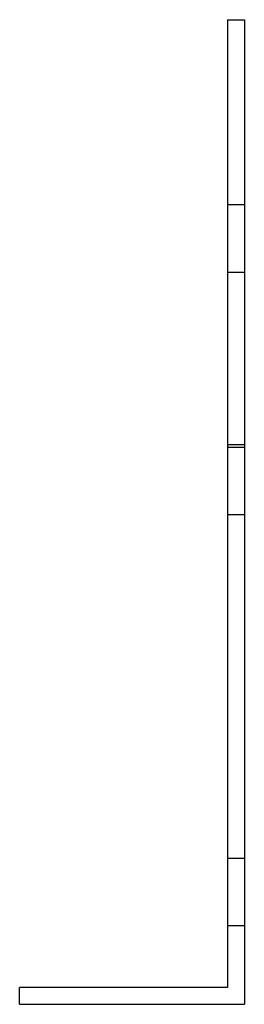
# Model space of a CAD drawing. Header units: millimetres. Extents: x -20 to 20, y -88 to 88.
import ezdxf

# ---------------------------------------------------------------- set-up
doc = ezdxf.new("R2010")
doc.units = ezdxf.units.MM
doc.layers.add('HIDDEN', color=7, linetype='Continuous')
doc.layers.add('THICK', color=7, linetype='Continuous')

msp = doc.modelspace()

# ---------------------------------------------------------------- linework, layer by layer
at = {"layer": 'HIDDEN'}
for p, q in [((17, 87.5), (17, 87.5)), ((17, 87.5), (17, 87.5)), ((20, 87.5), (20, 87.5)), ((20, 87.5), (20, 87.5)), ((17, 54.65), (20, 54.65)), ((17, 54.65), (20, 54.65)), ((17, 42.65), (20, 42.65)), ((17, 42.65), (20, 42.65)), ((17, 12), (20, 12)), ((17, 11.54), (20, 11.54)), ((17, 11.54), (20, 11.54)), ((17, -0.46), (20, -0.46)), ((17, -0.46), (20, -0.46)), ((17, -61.5), (20, -61.5)), ((17, -61.5), (20, -61.5)), ((17, -61.5), (20, -61.5)), ((17, -61.5), (20, -61.5)), ((17, -73.5), (20, -73.5)), ((17, -73.5), (20, -73.5)), ((17, -73.5), (20, -73.5)), ((17, -73.5), (20, -73.5)), ((-20, -84.5), (-20, -84.5)), ((17, -84.5), (17, -84.5)), ((-20, -87.5), (-20, -87.5)), ((20, -87.5), (20, -87.5))]:
    msp.add_line(p, q, dxfattribs=at)
at = {"layer": 'THICK'}
for p, q in [((17, 87.5), (20, 87.5)), ((17, 87.5), (17, -84.5)), ((20, 87.5), (20, -87.5)), ((17, -84.5), (-20, -84.5)), ((-20, -87.5), (-20, -84.5)), ((-20, -87.5), (20, -87.5))]:
    msp.add_line(p, q, dxfattribs=at)

doc.saveas('drawing.dxf')
